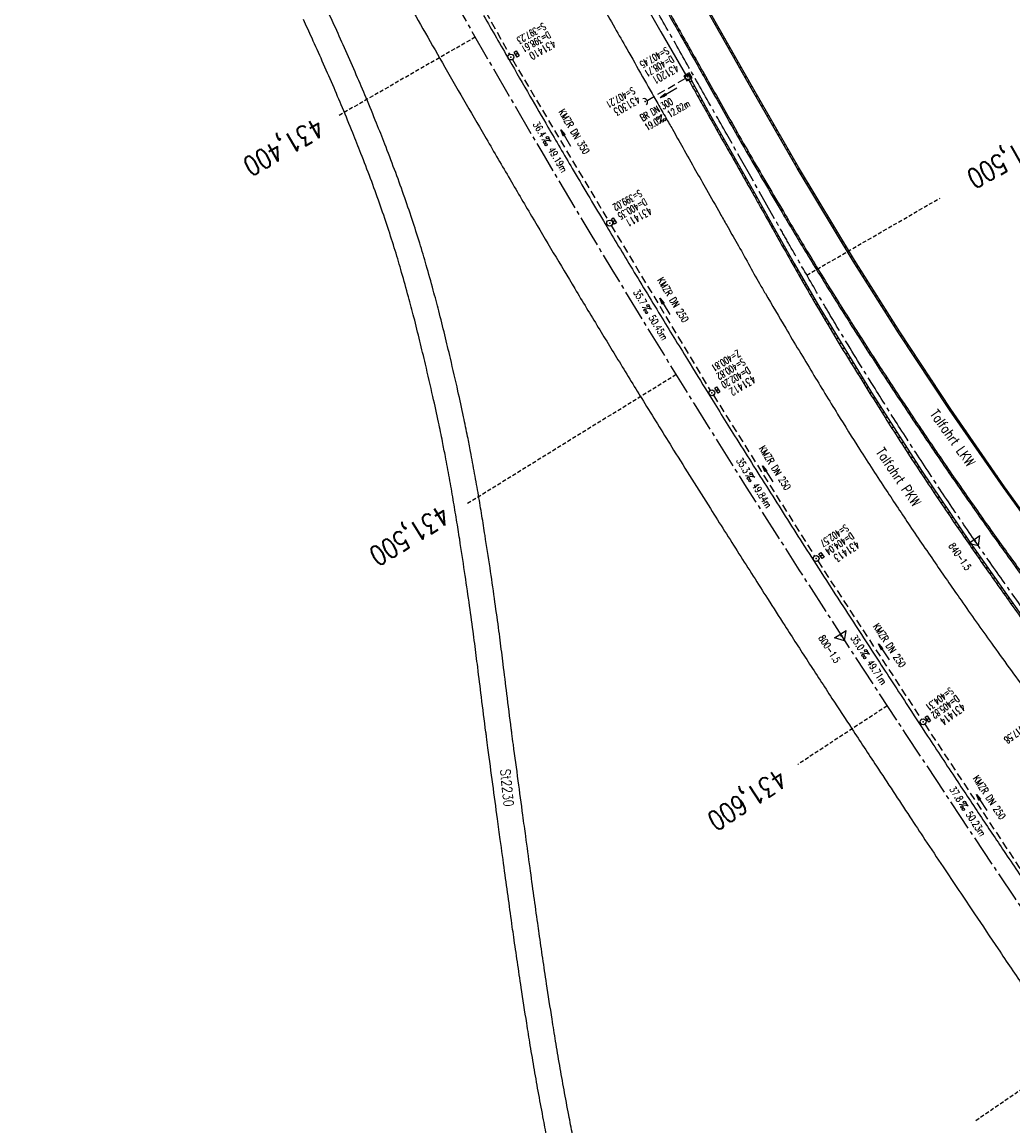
# Model space of a CAD drawing. Extents: x 454519 to 459636, y 422856 to 428936.
# Tile 53 of 82: x 455128 to 455381, y 427628 to 427909. Entities that reach past the tile are written whole.
import ezdxf
from ezdxf.enums import TextEntityAlignment as Align

# ---------------------------------------------------------------- set-up
doc = ezdxf.new("R2010")
doc.units = 0
doc.header["$LTSCALE"] = 2
doc.header["$MEASUREMENT"] = 0
for name, pattern in [('ACHSE', [5.5, 4, -0.5, 0.5, -0.5]), ('AUSGEZOGEN', [0]), ('GESTRICH-X2', [1.5, 1, -0.5]), ('GESTRICHELT', [0.75, 0.5, -0.25])]:
    doc.linetypes.add(name, pattern=pattern)
doc.layers.get('0').update_dxf_attribs({"linetype": 'CONTINUOUS'})
for name, color, linetype in [('ACHSETOP', 1, 'ACHSE'), ('FBR', 8, 'CONTINUOUS'), ('HEKTOM', 1, 'GESTRICHELT'), ('KANAL', 7, 'GESTRICH-X2'), ('Netzknoten_PKT', 7, 'CONTINUOUS'), ('Netzknoten_PKT-NR', 7, 'CONTINUOUS'), ('Netzknoten_SIGNATUR', 7, 'CONTINUOUS'), ('PFEIL', 7, 'CONTINUOUS'), ('RINNE', 8, 'CONTINUOUS'), ('SCHACHTNR', 6, 'CONTINUOUS'), ('SCHRIFT', 7, 'AUSGEZOGEN'), ('SCHSYMBOL', 7, 'CONTINUOUS'), ('STRASSE', 8, 'CONTINUOUS'), ('TEXTO', 4, 'CONTINUOUS'), ('TEXTU', 4, 'CONTINUOUS')]:
    doc.layers.add(name, color=color, linetype=linetype)
doc.styles.add('ROMANS', font='romans.shx', dxfattribs={"width": 0.8})

# ---------------------------------------------------------------- blocks, each defined once
blk = doc.blocks.new('PROM')
blk.add_line((1.57, 1.82), (0.02, 0.02))
for centre, radius in [((0.32, 1.51), 0.317), ((0.94, 0.29), 0.283), ((1.64, 0.29), 0.283)]:
    blk.add_circle(centre, radius)
blk.add_arc((0.99, 2.68), 1.03, 239.1414, 303.3549)
blk = doc.blocks.new('PFEIL2')
at = {"color": 0}
for p, q in [((0.88, 0), (-2.4, -0.01)), ((0.88, -0.27), (0.88, 0.28)), ((0.88, 0.28), (2.43, 0.01)), ((0.91, 0.27), (0.88, 0.26)), ((0.97, 0.26), (0.88, 0.25)), ((1.02, 0.25), (0.88, 0.23)), ((1.07, 0.24), (0.88, 0.21)), ((1.13, 0.23), (0.88, 0.19)), ((1.18, 0.22), (0.88, 0.17)), ((1.24, 0.21), (0.88, 0.15)), ((1.29, 0.21), (0.88, 0.14)), ((1.34, 0.2), (0.88, 0.12)), ((1.4, 0.19), (0.88, 0.1)), ((1.45, 0.18), (0.88, 0.08)), ((1.51, 0.17), (0.88, 0.06)), ((1.56, 0.16), (0.88, 0.04)), ((1.61, 0.15), (0.88, 0.02)), ((1.67, 0.14), (0.88, 0.01)), ((1.72, 0.13), (0.88, -0.01)), ((1.78, 0.12), (0.88, -0.03)), ((1.83, 0.11), (0.88, -0.05)), ((1.88, 0.1), (0.88, -0.07)), ((1.94, 0.09), (0.88, -0.09)), ((2.05, 0.08), (0.88, -0.12)), ((1.99, 0.08), (0.88, -0.11)), ((2.1, 0.07), (0.88, -0.14)), ((2.15, 0.06), (0.88, -0.16)), ((2.21, 0.05), (0.88, -0.18)), ((2.26, 0.04), (0.88, -0.2)), ((2.32, 0.03), (0.88, -0.22)), ((2.37, 0.02), (0.88, -0.23)), ((2.42, 0.01), (0.88, -0.25)), ((2.43, 0.01), (0.88, -0.27))]:
    blk.add_line(p, q, dxfattribs=at)
blk = doc.blocks.new('30')
at = {"color": 0}
for p, q in [((-0.75, -0.29), (-0.75, 0.29)), ((-0.75, 0.29), (0.75, 0.29)), ((0.75, 0.29), (0.75, -0.29)), ((0.75, -0.29), (-0.75, -0.29))]:
    blk.add_line(p, q, dxfattribs=at)
blk.add_point((0, 0), dxfattribs=at)
blk = doc.blocks.new('20')
blk.add_lwpolyline([(-0.75, -0.75), (0.75, -0.75), (0.75, 0.75), (-0.75, 0.75)], close=True)
blk.add_circle((0, 0), 0.676)
blk.add_point((0, 0))
blk = doc.blocks.new('42')
at = {"color": 0}
blk.add_arc((-0.02, -0.31), 0.91, 12.5363, 167.4637, dxfattribs=at)
blk.add_point((0, 0), dxfattribs=at)
blk = doc.blocks.new('GST')
at = {"color": 0}
blk.add_circle((0, 0), 0.75, dxfattribs=at)
blk.add_point((0, 0), dxfattribs=at)
blk = doc.blocks.new('Station_Netzknoten')
at = {"layer": 'Netzknoten_SIGNATUR'}
for p, q in [((-1.75, 0.5), (1.75, 0.5)), ((0, -1.5), (-1.75, 0.5)), ((0, -1.5), (1.75, 0.5))]:
    blk.add_line(p, q, dxfattribs=at)
blk.add_point((0, 0), dxfattribs=at)
blk = doc.blocks.new('PKT')
at = {"color": 0}
blk.add_circle((0, 0), 0.15, dxfattribs=at)
blk.add_point((0, 0), dxfattribs=at)

msp = doc.modelspace()

# ---------------------------------------------------------------- linework, layer by layer
at = {"layer": 'ACHSETOP', "flags": 128}
msp.add_lwpolyline([(457915.72, 424851.29, -0.000006), (457913.58, 424853.81, -0.000044), (457913.3, 424854.14), (457897.16, 424873.22, 0.000004), (457889.08, 424882.77, -0.000008), (457881.01, 424892.31, -0.000002), (457872.61, 424902.22, -0.000003), (457864.86, 424911.39), (457848.71, 424930.47, 0.000027), (457843.58, 424936.54, -0.000013), (457838.45, 424942.6, -0.000828), (457837.34, 424943.91, -0.000193), (457832.58, 424949.58, -0.002836), (457826.36, 424957.07, -0.00181), (457816.73, 424968.91, -0.002663), (457809.62, 424977.8, -0.002228), (457801.22, 424988.52, -0.002227), (457793.59, 424998.45, -0.002235), (457786.07, 425008.4, -0.002237), (457778.64, 425018.43, -0.002229), (457771.27, 425028.55, -0.002228), (457764.01, 425038.74, -0.002231), (457756.84, 425048.97, -0.002238), (457749.71, 425059.34, -0.00227), (457742.78, 425069.63, -0.002201), (457734.87, 425081.59, -0.002958), (457729.08, 425090.55, -0.001376), (457721.3, 425102.82, -0.002197), (457716.48, 425110.54, -0.000018), (457715.87, 425111.53, 0.000102), (457715.76, 425111.71, 0.000005), (457709.19, 425122.34, -0.000006), (457702.61, 425132.97), (457689.46, 425154.23), (457676.31, 425175.49), (457663.16, 425196.75, -0.000006), (457656.58, 425207.38, 0.000006), (457650.01, 425218.01), (457636.86, 425239.28), (457623.71, 425260.54, -0.000006), (457617.13, 425271.17, 0.000006), (457610.56, 425281.8), (457597.41, 425303.06), (457584.25, 425324.32, -0.000017), (457577.68, 425334.95, 0.000017), (457571.1, 425345.59, 0.000011), (457564.53, 425356.22, -0.000007), (457557.95, 425366.85, -0.000002), (457550.82, 425378.37, -0.000002), (457544.8, 425388.11, -0.000012), (457538.23, 425398.74, 0.000002), (457531.65, 425409.37, 0.000013), (457522.15, 425424.73, 0.000036), (457518.82, 425430.11, 0.000002), (457518.5, 425430.63, 0.001494), (457513.17, 425439.19, 0.001009), (457505.21, 425451.81, 0.002111), (457499.48, 425460.77, 0.001564), (457491.66, 425472.81, 0.001564), (457484.79, 425483.24, 0.001559), (457477.84, 425493.65, 0.001562), (457470.82, 425504.02, 0.001568), (457463.77, 425514.31, 0.001567), (457456.64, 425524.56, 0.001562), (457449.44, 425534.8, 0.001556), (457442.17, 425544.98, 0.001559), (457434.85, 425555.1, 0.001564), (457427.46, 425565.18, 0.001563), (457420.01, 425575.22, 0.001565), (457412.5, 425585.2, 0.001564), (457404.92, 425595.15, 0.001562), (457397.28, 425605.05, 0.001562), (457389.58, 425614.89, 0.001563), (457381.81, 425624.71, 0.001568), (457374, 425634.44, 0.001561), (457366.14, 425644.12, 0.001554), (457358.17, 425653.79, 0.001558), (457350.15, 425663.42, 0.001564), (457342.11, 425672.95, 0.001572), (457334, 425682.43, 0.001566), (457325.8, 425691.9, 0.00156), (457317.56, 425701.31, 0.001562), (457309.26, 425710.65, 0.00156), (457300.91, 425719.93, 0.001558), (457292.49, 425729.18, 0.001564), (457284, 425738.39, 0.001569), (457275.49, 425747.51, 0.001564), (457266.01, 425757.53, 0.001926), (457258.25, 425765.62, 0.001186), (457247.56, 425776.64, 0.001887), (457240.8, 425783.52, 0.000041), (457237.45, 425786.9, 0.000316), (457237.01, 425787.34, 0.000002), (457228.45, 425795.96, 0.000003), (457223.19, 425801.26), (457205.57, 425819), (457187.95, 425836.74), (457170.34, 425854.48), (457152.72, 425872.22), (457135.11, 425889.96), (457117.49, 425907.69), (457099.87, 425925.43), (457082.26, 425943.17), (457064.64, 425960.91, 0.000014), (457055.83, 425969.78, -0.000014), (457047.03, 425978.65), (457029.41, 425996.39), (457011.79, 426014.13), (456994.18, 426031.87), (456976.56, 426049.61), (456958.95, 426067.35), (456941.33, 426085.09), (456923.71, 426102.82), (456906.1, 426120.56, 0.000014), (456897.29, 426129.43, -0.000014), (456888.48, 426138.3), (456870.86, 426156.04), (456853.25, 426173.78), (456835.63, 426191.52), (456818.02, 426209.26), (456800.4, 426227), (456782.78, 426244.74), (456765.17, 426262.47), (456747.55, 426280.21), (456729.93, 426297.95), (456712.32, 426315.69), (456694.7, 426333.43), (456677.09, 426351.17), (456659.47, 426368.91), (456641.85, 426386.65), (456624.24, 426404.39), (456606.62, 426422.13), (456589.01, 426439.87, 0.000014), (456580.2, 426448.74, -0.000014), (456571.39, 426457.6), (456553.77, 426475.34), (456536.16, 426493.08), (456518.54, 426510.82), (456500.93, 426528.56), (456483.31, 426546.3), (456465.69, 426564.04), (456448.08, 426581.78), (456430.46, 426599.52, 0.000014), (456421.65, 426608.39, -0.000014), (456412.84, 426617.26), (456395.23, 426634.99), (456383.63, 426646.67, 0.000725), (456382.56, 426647.75, 0.000156), (456377.6, 426652.72, 0.002626), (456370.69, 426659.55, 0.001668), (456359.73, 426670.21, 0.002498), (456351.52, 426678.06, 0.002083), (456341.58, 426687.4, 0.002085), (456332.39, 426695.88, 0.002089), (456323.15, 426704.28, 0.002082), (456313.84, 426712.59, 0.002074), (456304.43, 426720.86, 0.002079), (456294.95, 426729.04, 0.002087), (456285.44, 426737.12, 0.002093), (456275.86, 426745.12, 0.002088), (456266.18, 426753.06, 0.002077), (456256.46, 426760.91, 0.002077), (456246.66, 426768.68, 0.002082), (456236.8, 426776.37, 0.002086), (456226.89, 426783.97, 0.002088), (456215.98, 426792.19, 0.002513), (456206.86, 426798.93, 0.001652), (456194.46, 426807.93, 0.002613), (456186.58, 426813.55, 0.000131), (456181.19, 426817.36, 0.000661), (456180.12, 426818.11, 0.000001), (456173.12, 426823.01, -0.000002), (456166.12, 426827.92), (456145.65, 426842.27), (456125.17, 426856.61), (456104.7, 426870.96), (456084.23, 426885.31, 0.000012), (456075.03, 426891.75, -0.000012), (456065.83, 426898.2, -0.00044), (456065.72, 426898.27, -0.000024), (456063.76, 426899.66, -0.003713), (456055.72, 426905.4, -0.002427), (456043.53, 426914.34, -0.004512), (456034.85, 426920.89, -0.003471), (456023.71, 426929.59, -0.003476), (456013.96, 426937.42, -0.003478), (456004.33, 426945.38, -0.003472), (455994.81, 426953.46, -0.003468), (455985.39, 426961.7, -0.003467), (455976.09, 426970.06, -0.003474), (455966.91, 426978.53, -0.003474), (455957.86, 426987.14, -0.003467), (455948.91, 426995.88, -0.00347), (455940.09, 427004.74, -0.003474), (455931.4, 427013.72, -0.003479), (455922.83, 427022.81, -0.003475), (455914.39, 427032.04, -0.003471), (455906.07, 427041.38, -0.003476), (455897.89, 427050.82, -0.00347), (455889.85, 427060.38, -0.003463), (455881.92, 427070.06, -0.00347), (455874.13, 427079.85, -0.003479), (455866.5, 427089.73, -0.003479), (455859, 427099.71, -0.003469), (455851.62, 427109.82, -0.003465), (455844.39, 427120.03, -0.003473), (455837.31, 427130.32, -0.003478), (455830.37, 427140.71, -0.003474), (455823.57, 427151.21, -0.00347), (455816.92, 427161.79, -0.003471), (455810.42, 427172.47, -0.003472), (455804.07, 427183.23, -0.003473), (455797.87, 427194.08, -0.003473), (455791.42, 427205.75, -0.003967), (455785.92, 427216.04, -0.002976), (455778.94, 427229.57, -0.004632), (455774.58, 427238.32, -0.000579), (455770.49, 427246.77, -0.001724), (455769.13, 427249.62, -0.000007), (455765.12, 427258.07, -0.000021), (455763.79, 427260.87), (455753.08, 427283.46), (455742.37, 427306.05), (455731.66, 427328.64, -0.000016), (455726.85, 427338.77, 0.000012), (455722.05, 427348.89, 0.000505), (455721.99, 427349.02, 0.000029), (455720.94, 427351.23, 0.005761), (455716.62, 427360.03, 0.003719), (455709.66, 427373.54, 0.006688), (455704.46, 427383.16, 0.005204), (455697.47, 427395.36, 0.00521), (455691.03, 427406.07, 0.005208), (455684.38, 427416.66, 0.005212), (455677.5, 427427.1, 0.005215), (455670.41, 427437.39, 0.005208), (455663.11, 427447.52, 0.005201), (455655.59, 427457.52, 0.005205), (455647.54, 427467.76, 0.005666), (455639.94, 427477.01, 0.004763), (455630.21, 427488.37, 0.007089), (455623.49, 427495.84, 0.001658), (455615.56, 427504.36, 0.003572), (455611.84, 427508.28, 0.000012), (455608, 427512.26, -0.000027), (455606.32, 427514), (455588.97, 427532), (455571.61, 427550), (455554.26, 427567.99), (455536.91, 427585.99, 0.000014), (455528.23, 427594.99, -0.000014), (455519.55, 427603.99), (455502.2, 427621.98), (455484.85, 427639.98, 0.000002), (455479.31, 427645.72, -0.000001), (455473.77, 427651.47, -0.001156), (455472.6, 427652.69, -0.000265), (455467.53, 427658.01, -0.003963), (455460.87, 427665.1, -0.002525), (455450.56, 427676.37, -0.003728), (455442.98, 427684.88, -0.00312), (455434.07, 427695.16, -0.003121), (455425.99, 427704.71, -0.003125), (455418.05, 427714.35, -0.003131), (455410.22, 427724.09, -0.003129), (455402.51, 427733.93, -0.003124), (455394.93, 427743.86, -0.003122), (455387.47, 427753.9, -0.003123), (455380.13, 427764.03, -0.003127), (455372.93, 427774.24, -0.003128), (455365.85, 427784.53, -0.003125), (455358.9, 427794.93, -0.003121), (455351.83, 427805.8, -0.003366), (455345.4, 427815.97, -0.002883), (455337.58, 427828.68, -0.004268), (455332.42, 427837.34, -0.001081), (455326.42, 427847.67, -0.002226), (455323.54, 427852.71, -0.000009), (455321.01, 427857.17, 0.000021), (455319.97, 427859.01), (455307.64, 427880.76, -0.000002), (455301.48, 427891.64, 0.000005), (455295.32, 427902.52, 0.000005), (455289.16, 427913.39, -0.000006), (455283, 427924.27, -0.000002), (455276.84, 427935.15, -0.000002), (455270.68, 427946.02, -0.000003), (455264.52, 427956.9, 0.000003), (455258.36, 427967.77, 0.000002), (455252.2, 427978.65, 0.000002), (455246.03, 427989.53, 0.000006), (455239.87, 428000.4, -0.000005), (455233.71, 428011.28, -0.000005), (455227.55, 428022.16, 0.000005), (455221.39, 428033.03, 0.000005), (455215.23, 428043.91, -0.000005), (455209.07, 428054.78, -0.000005), (455202.91, 428065.66, 0.000005), (455196.75, 428076.54, 0.000005), (455190.59, 428087.41, -0.000006), (455184.42, 428098.29, -0.000002), (455178.26, 428109.17, -0.000002), (455172.1, 428120.04, -0.000003), (455165.94, 428130.92, 0.000003), (455159.78, 428141.79, 0.000002), (455153.62, 428152.67, 0.000002), (455147.46, 428163.55, 0.000006), (455141.3, 428174.42, -0.000005), (455135.14, 428185.3, -0.000005), (455128.98, 428196.18, 0.000005), (455122.82, 428207.05, 0.000005), (455116.66, 428217.93, -0.000009), (455110.49, 428228.8), (455098.17, 428250.56), (455091.75, 428261.89, 0.000684), (455090.33, 428264.4, 0.000218), (455085.82, 428272.29, 0.001881), (455080.96, 428280.74, 0.001202), (455073.26, 428293.91, 0.001632), (455067.33, 428303.92, 0.001421), (455060.45, 428315.38, 0.001428), (455053.96, 428326.06, 0.001428), (455047.4, 428336.7, 0.00142), (455040.79, 428347.29, 0.001417), (455034.11, 428357.87, 0.001416), (455027.36, 428368.42, 0.00142), (455020.58, 428378.89, 0.001425), (455013.72, 428389.34, 0.001425), (455006.81, 428399.76, 0.001418), (454999.84, 428410.12, 0.001415), (454992.8, 428420.47, 0.001417), (454985.7, 428430.77, 0.00142), (454978.56, 428441.01, 0.001426), (454971.36, 428451.22, 0.001423), (454964.09, 428461.4, 0.00142), (454956.76, 428471.54, 0.001422), (454949.38, 428481.62, 0.001169), (454943.26, 428489.9, 0.001416)], format="xyb", dxfattribs=at)
msp.add_lwpolyline([(455053.02, 428266.94), (455061.23, 428251.57), (455072.89, 428229.46), (455084.46, 428207.29), (455095.94, 428185.09), (455107.37, 428162.85), (455118.76, 428140.6), (455125.78, 428126.88), (455130.14, 428118.34), (455141.53, 428096.08), (455152.95, 428073.84), (455164.41, 428051.63), (455175.96, 428029.45), (455187.6, 428007.33), (455199.35, 427985.26), (455211.24, 427963.27), (455223.29, 427941.37), (455225.11, 427938.1), (455235.52, 427919.56), (455247.92, 427897.86), (455260.51, 427876.26), (455273.28, 427854.76), (455278.35, 427846.34), (455286.22, 427833.38), (455299.34, 427812.09), (455312.61, 427790.91), (455326.04, 427769.82), (455339.6, 427748.82), (455353.28, 427727.9), (455367.08, 427707.05), (455380.98, 427686.27), (455394.97, 427665.55), (455409.05, 427644.89), (455420.13, 427628.72)], dxfattribs=at)
at = {"layer": 'FBR', "flags": 128}
for points in [[(455080.79, 428224.24, -0.000002), (455088.31, 428209.77, -0.001209)], [(455090.57, 428205.37, -0.000003), (455100.94, 428185.17, -0.000002), (455106.02, 428175.27, 0.000075)], [(455245.71, 427910.98, 0.000563), (455252.22, 427899.66, 0.000433), (455257.52, 427890.47, 0.000503), (455262.1, 427882.57, 0.001758), (455268.29, 427872.02, 0.001386), (455276.21, 427858.69, 0.001092), (455283.15, 427847.14, 0.001004), (455290.76, 427834.61, 0.000752), (455297.63, 427823.37, 0.000988), (455302.89, 427814.84, 0.001263), (455309.64, 427803.99, 0.000997), (455318.27, 427790.28, 0.000801), (455326.86, 427776.73, 0.001462), (455331.59, 427769.34, 0.00065), (455337.37, 427760.4, 0.000462), (455345.53, 427747.84, 0.000312), (455353.38, 427735.8, 0.000453), (455358.8, 427727.5, 0.001053), (455366.1, 427716.42, 0.001207), (455372.5, 427706.78, 0.000555), (455378.67, 427697.58, 0.000499), (455385.55, 427687.35, 0.000236)], [(455513.02, 427502.86, -0.000006), (455519.99, 427492.88, 0.000086)]]:
    msp.add_lwpolyline(points, format="xyb", dxfattribs=at)
at = {"layer": 'FBR'}
for points in [[(455216.39, 428018.66, 0.000007), (455228.11, 427997.94, -0.000109)], [(455225.44, 427916.13, 0.001006), (455230.27, 427907.6, 0.000818), (455235.2, 427898.97, 0.00075), (455240.61, 427889.57, 0.000718), (455246, 427880.28, 0.000641), (455252.07, 427869.89, 0.000953), (455257.95, 427859.88, 0.001021), (455263.47, 427850.57, 0.001194), (455268.93, 427841.44, 0.001097), (455274.92, 427831.55, 0.000785), (455280.64, 427822.17, 0.000736), (455286.78, 427812.18, 0.000814), (455294.11, 427800.34, 0.001302), (455298.73, 427792.94, 0.000789), (455303.46, 427785.44, 0.000514), (455310.75, 427773.94, 0.000432), (455318.04, 427762.5, 0.000721), (455322.42, 427755.65, 0.001103), (455328.38, 427746.42, 0.001092), (455334.44, 427737.11, 0.000328), (455339.52, 427729.37, 0.000267), (455345.77, 427719.85, 0.000321), (455354.27, 427706.95, 0.000709), (455358.13, 427701.13, 0.000862), (455362.75, 427694.2, 0.0005), (455370.75, 427682.26, 0.000205), (455376.75, 427673.33, 0.000185), (455383.42, 427663.43, 0.00046)], [(455275.7, 427913.82, 0.000744), (455279.11, 427907.85, -0.000827), (455282.17, 427902.48, -0.000812), (455286.2, 427895.39, 0.000841), (455290.08, 427888.54, 0.000793), (455292.18, 427884.86, -0.001022), (455293.82, 427882, -0.001544), (455296.42, 427877.38, 0.00122), (455299.71, 427871.54, 0.000189), (455302.48, 427866.66, 0.000151), (455305.95, 427860.54, 0.000541), (455307.65, 427857.56, -0.000351), (455310.27, 427852.96, -0.004347), (455313.16, 427847.79, 0.004417), (455315.99, 427842.7, 0.003352), (455317.47, 427840.16, 0.000965), (455322.65, 427831.36, 0.002122), (455329.46, 427819.98, 0.002292), (455335.87, 427809.49, 0.004018), (455341.48, 427800.56, 0.003398), (455348.27, 427790.09, 0.002609), (455354.31, 427781.02, 0.002343), (455361.13, 427770.99, 0.002501), (455367.32, 427762.08, 0.002027), (455375.05, 427751.17, 0.004073), (455384.14, 427738.66, 0.005865)], [(455488.23, 427511.9, 0.000004), (455499.28, 427496.1, 0.000009)]]:
    msp.add_lwpolyline(points, format="xyb", dxfattribs=at)
at = {"layer": 'FBR', "flags": 128}
for points in [[(455213.21, 428044.05), (455224.97, 428023.23), (455237.31, 428001.28), (455249.04, 427980.56), (455255.01, 427970.08), (455260.74, 427959.99), (455266.61, 427949.52), (455272.76, 427938.8), (455279.05, 427927.73), (455284.32, 427918.36), (455290.84, 427906.82), (455297.38, 427895.55)], [(455514.58, 427629.63), (455496.7, 427647.42), (455480.58, 427664.45), (455465.28, 427681.27), (455454.39, 427693.61), (455436.99, 427714.82), (455421.95, 427733.17), (455406.63, 427752.67), (455391.49, 427772.93), (455378.41, 427790.99), (455364.73, 427810.76), (455351.75, 427830.42), (455340.17, 427848.68), (455325.95, 427872.33), (455314.58, 427892.11), (455301.11, 427915.84), (455287.38, 427940.11), (455276.7, 427959.07), (455263.9, 427981.71), (455252.45, 428001.98), (455249.41, 428007.32)], [(455324.82, 427847.81), (455331.35, 427836.52), (455344.48, 427814.97), (455357.21, 427795.09), (455369.54, 427776.85), (455383.71, 427756.79), (455398.95, 427736.26), (455413.71, 427717.59), (455425.88, 427702.74), (455434.86, 427692.14), (455442.66, 427683.12), (455449.9, 427674.95), (455458.42, 427665.54)]]:
    msp.add_lwpolyline(points, dxfattribs=at)
at = {"layer": 'FBR'}
msp.add_lwpolyline([(455297.38, 427895.55), (455297.93, 427895.86), (455302.91, 427886.55), (455308.66, 427876.44), (455314.76, 427865.66), (455319.39, 427857.44), (455324.82, 427847.81)], dxfattribs=at)
at = {"layer": 'HEKTOM'}
for p, q in [((455243.56, 427905.44), (455208.88, 427885.53)), ((455328.03, 427844.88), (455361.98, 427864.51)), ((455294.75, 427819.53), (455241.36, 427786.56)), ((455348.5, 427735.19), (455325.73, 427720.28)), ((455404.12, 427652.09), (455371.06, 427629.56))]:
    msp.add_line(p, q, dxfattribs=at)
at = {"layer": 'KANAL'}
for p, q in [((455228.75, 427943.47), (455252.28, 427901.06)), ((455253.03, 427899.75), (455277.44, 427858.78)), ((455287.5, 427889.44), (455297.12, 427894.97)), ((455278.22, 427857.5), (455303.44, 427815.53)), ((455304.25, 427814.28), (455330, 427773.34)), ((455330.81, 427772.09), (455357.22, 427731.78)), ((455358.06, 427730.53), (455384.94, 427689.87))]:
    msp.add_line(p, q, dxfattribs=at)
at = {"layer": 'RINNE'}
for p, q in [((455294.43, 427908.45), (455294.98, 427908.3)), ((455295.13, 427907.22), (455295.68, 427907.07)), ((455304.56, 427908.95), (455305.11, 427908.8)), ((455305.26, 427907.72), (455305.81, 427907.57)), ((455305.96, 427906.49), (455306.5, 427906.34)), ((455295.83, 427905.99), (455296.37, 427905.84)), ((455296.52, 427904.76), (455297.07, 427904.61)), ((455297.22, 427903.53), (455297.77, 427903.37)), ((455306.66, 427905.26), (455307.2, 427905.11)), ((455307.35, 427904.04), (455307.9, 427903.89)), ((455297.92, 427902.29), (455298.46, 427902.14)), ((455298.62, 427901.06), (455299.16, 427900.91)), ((455308.05, 427902.81), (455308.6, 427902.66)), ((455308.75, 427901.58), (455309.29, 427901.43)), ((455299.31, 427899.83), (455299.86, 427899.68)), ((455300.01, 427898.6), (455300.56, 427898.45)), ((455309.45, 427900.35), (455309.99, 427900.2)), ((455310.14, 427899.12), (455310.69, 427898.97)), ((455310.84, 427897.89), (455311.39, 427897.74)), ((455300.71, 427897.37), (455301.25, 427897.22)), ((455301.4, 427896.14), (455301.95, 427895.99)), ((455311.54, 427896.66), (455312.08, 427896.51)), ((455312.24, 427895.43), (455312.78, 427895.28)), ((455298.07, 427894.33), (455298.87, 427894.1)), ((455298.75, 427893.1), (455299.53, 427892.88)), ((455302.1, 427894.91), (455302.65, 427894.76)), ((455302.8, 427893.68), (455303.34, 427893.53)), ((455303.49, 427892.45), (455304.04, 427892.29)), ((455312.93, 427894.21), (455313.48, 427894.06)), ((455313.63, 427892.98), (455314.17, 427892.83)), ((455299.43, 427891.87), (455300.18, 427891.66)), ((455300.12, 427890.64), (455300.83, 427890.44)), ((455304.19, 427891.21), (455304.74, 427891.06)), ((455304.89, 427889.98), (455305.43, 427889.83)), ((455314.33, 427891.75), (455314.88, 427891.6)), ((455315.04, 427890.52), (455315.58, 427890.37)), ((455300.81, 427889.41), (455301.48, 427889.22)), ((455301.5, 427888.18), (455302.14, 427888)), ((455302.19, 427886.94), (455302.79, 427886.78)), ((455305.58, 427888.75), (455306.13, 427888.6)), ((455306.28, 427887.52), (455306.83, 427887.37)), ((455315.74, 427889.28), (455316.29, 427889.13)), ((455316.45, 427888.05), (455317, 427887.9)), ((455317.16, 427886.82), (455317.71, 427886.67)), ((455302.9, 427885.71), (455303.48, 427885.55)), ((455303.6, 427884.48), (455304.18, 427884.31)), ((455306.98, 427886.29), (455307.52, 427886.14)), ((455307.68, 427885.06), (455308.22, 427884.91)), ((455308.37, 427883.83), (455308.92, 427883.68)), ((455317.87, 427885.59), (455318.42, 427885.44)), ((455318.58, 427884.36), (455319.12, 427884.21)), ((455304.3, 427883.24), (455304.88, 427883.08)), ((455305, 427882.01), (455305.58, 427881.84)), ((455309.07, 427882.6), (455309.61, 427882.45)), ((455309.77, 427881.37), (455310.31, 427881.21)), ((455319.28, 427883.13), (455319.83, 427882.98)), ((455319.99, 427881.9), (455320.54, 427881.74)), ((455305.7, 427880.77), (455306.29, 427880.61)), ((455306.4, 427879.54), (455306.99, 427879.38)), ((455307.11, 427878.3), (455307.69, 427878.14)), ((455310.47, 427880.13), (455311.01, 427879.98)), ((455311.17, 427878.9), (455311.72, 427878.75)), ((455320.7, 427880.66), (455321.25, 427880.51)), ((455321.41, 427879.43), (455321.95, 427879.28)), ((455322.11, 427878.2), (455322.66, 427878.05)), ((455307.81, 427877.07), (455308.39, 427876.91)), ((455308.51, 427875.84), (455309.09, 427875.67)), ((455311.87, 427877.67), (455312.42, 427877.52)), ((455312.58, 427876.43), (455313.13, 427876.28)), ((455322.82, 427876.97), (455323.37, 427876.82)), ((455323.53, 427875.74), (455324.08, 427875.59)), ((455309.21, 427874.6), (455309.79, 427874.44)), ((455309.91, 427873.37), (455310.49, 427873.21)), ((455313.3, 427875.2), (455313.85, 427875.04)), ((455314.02, 427873.96), (455314.57, 427873.81)), ((455314.74, 427872.72), (455315.29, 427872.57)), ((455324.24, 427874.51), (455324.79, 427874.36)), ((455324.95, 427873.27), (455325.49, 427873.12)), ((455310.61, 427872.14), (455311.19, 427871.97)), ((455311.31, 427870.9), (455311.89, 427870.74)), ((455315.46, 427871.48), (455316.01, 427871.33)), ((455316.18, 427870.25), (455316.74, 427870.09)), ((455325.66, 427872.04), (455326.22, 427871.89)), ((455326.4, 427870.8), (455326.96, 427870.65)), ((455312.01, 427869.67), (455312.59, 427869.51)), ((455312.7, 427868.43), (455313.28, 427868.27)), ((455313.4, 427867.2), (455313.98, 427867.04)), ((455316.91, 427869.01), (455317.46, 427868.85)), ((455317.63, 427867.77), (455318.19, 427867.61)), ((455327.15, 427869.56), (455327.71, 427869.4)), ((455327.9, 427868.31), (455328.46, 427868.16)), ((455328.64, 427867.07), (455329.2, 427866.92)), ((455314.1, 427865.97), (455314.68, 427865.81)), ((455314.8, 427864.74), (455315.38, 427864.57)), ((455318.36, 427866.53), (455318.92, 427866.37)), ((455319.09, 427865.29), (455319.65, 427865.13)), ((455329.39, 427865.83), (455329.95, 427865.68)), ((455330.14, 427864.59), (455330.7, 427864.43)), ((455315.49, 427863.5), (455316.07, 427863.34)), ((455316.18, 427862.27), (455316.76, 427862.11)), ((455319.82, 427864.05), (455320.38, 427863.89)), ((455320.55, 427862.81), (455321.11, 427862.65)), ((455321.29, 427861.57), (455321.84, 427861.41)), ((455330.89, 427863.35), (455331.44, 427863.19)), ((455331.63, 427862.1), (455332.19, 427861.95)), ((455316.87, 427861.04), (455317.45, 427860.88)), ((455317.56, 427859.81), (455318.15, 427859.65)), ((455318.26, 427858.58), (455318.84, 427858.42)), ((455322.02, 427860.32), (455322.58, 427860.17)), ((455322.76, 427859.08), (455323.31, 427858.93)), ((455332.38, 427860.86), (455332.94, 427860.71)), ((455333.13, 427859.62), (455333.69, 427859.46)), ((455318.95, 427857.35), (455319.53, 427857.18)), ((455319.64, 427856.11), (455320.23, 427855.95)), ((455323.5, 427857.84), (455324.05, 427857.69)), ((455324.24, 427856.6), (455324.8, 427856.44)), ((455333.87, 427858.38), (455334.43, 427858.22)), ((455334.62, 427857.13), (455335.18, 427856.98)), ((455335.37, 427855.89), (455335.93, 427855.74)), ((455320.34, 427854.88), (455320.92, 427854.72)), ((455321.03, 427853.65), (455321.62, 427853.49)), ((455324.98, 427855.35), (455325.54, 427855.2)), ((455325.73, 427854.11), (455326.3, 427853.95)), ((455336.11, 427854.65), (455336.67, 427854.5)), ((455336.86, 427853.41), (455337.42, 427853.25)), ((455321.73, 427852.42), (455322.31, 427852.25)), ((455322.43, 427851.18), (455323.01, 427851.02)), ((455326.49, 427852.86), (455327.05, 427852.7)), ((455327.24, 427851.61), (455327.81, 427851.46)), ((455328, 427850.36), (455328.57, 427850.21)), ((455337.61, 427852.16), (455338.17, 427852.01)), ((455338.36, 427850.92), (455338.92, 427850.77)), ((455323.12, 427849.95), (455323.7, 427849.79)), ((455323.82, 427848.72), (455324.4, 427848.56)), ((455324.52, 427847.49), (455325.1, 427847.32)), ((455328.76, 427849.11), (455329.33, 427848.96)), ((455329.53, 427847.86), (455330.1, 427847.71)), ((455339.1, 427849.68), (455339.66, 427849.53)), ((455339.85, 427848.44), (455340.43, 427848.28)), ((455325.22, 427846.25), (455325.8, 427846.09)), ((455325.92, 427845.02), (455326.51, 427844.85)), ((455330.3, 427846.61), (455330.86, 427846.46)), ((455331.07, 427845.36), (455331.63, 427845.2)), ((455340.65, 427847.18), (455341.22, 427847.02)), ((455341.44, 427845.93), (455342.02, 427845.77)), ((455342.24, 427844.67), (455342.81, 427844.51)), ((455326.64, 427843.78), (455327.22, 427843.61)), ((455327.35, 427842.54), (455327.94, 427842.38)), ((455331.84, 427844.11), (455332.41, 427843.95)), ((455332.61, 427842.86), (455333.18, 427842.7)), ((455343.04, 427843.41), (455343.61, 427843.26)), ((455343.83, 427842.16), (455344.41, 427842)), ((455328.07, 427841.3), (455328.66, 427841.14)), ((455328.79, 427840.06), (455329.38, 427839.9)), ((455333.39, 427841.6), (455333.96, 427841.45)), ((455334.17, 427840.35), (455334.74, 427840.19)), ((455334.95, 427839.1), (455335.52, 427838.94)), ((455344.63, 427840.9), (455345.2, 427840.74)), ((455345.42, 427839.65), (455346, 427839.49)), ((455329.51, 427838.82), (455330.1, 427838.66)), ((455330.23, 427837.58), (455330.82, 427837.42)), ((455330.95, 427836.34), (455331.55, 427836.18)), ((455335.74, 427837.84), (455336.31, 427837.68)), ((455336.53, 427836.58), (455337.1, 427836.42)), ((455346.22, 427838.39), (455346.79, 427838.23)), ((455347.02, 427837.13), (455347.59, 427836.98)), ((455331.68, 427835.1), (455332.27, 427834.94)), ((455332.41, 427833.86), (455333.01, 427833.69)), ((455337.32, 427835.33), (455337.89, 427835.17)), ((455338.11, 427834.07), (455338.68, 427833.91)), ((455347.81, 427835.88), (455348.39, 427835.72)), ((455348.61, 427834.62), (455349.18, 427834.46)), ((455349.41, 427833.37), (455349.98, 427833.21)), ((455333.15, 427832.61), (455333.75, 427832.45)), ((455333.9, 427831.37), (455334.5, 427831.2)), ((455338.91, 427832.81), (455339.48, 427832.65)), ((455339.71, 427831.55), (455340.28, 427831.39)), ((455350.2, 427832.11), (455350.78, 427831.95)), ((455351, 427830.85), (455351.57, 427830.7)), ((455334.65, 427830.12), (455335.25, 427829.95)), ((455335.4, 427828.87), (455336.01, 427828.7)), ((455336.17, 427827.62), (455336.77, 427827.45)), ((455340.51, 427830.29), (455341.09, 427830.13)), ((455341.32, 427829.03), (455341.89, 427828.87)), ((455342.13, 427827.77), (455342.7, 427827.61)), ((455351.81, 427829.59), (455352.4, 427829.43)), ((455352.65, 427828.33), (455353.24, 427828.17)), ((455336.93, 427826.37), (455337.53, 427826.2)), ((455337.7, 427825.12), (455338.3, 427824.95)), ((455342.94, 427826.5), (455343.52, 427826.34)), ((455343.75, 427825.24), (455344.33, 427825.08)), ((455353.49, 427827.06), (455354.07, 427826.9)), ((455354.32, 427825.79), (455354.91, 427825.63)), ((455338.47, 427823.86), (455339.07, 427823.69)), ((455339.24, 427822.61), (455339.84, 427822.44)), ((455344.57, 427823.97), (455345.15, 427823.81)), ((455345.39, 427822.71), (455345.97, 427822.55)), ((455355.16, 427824.53), (455355.75, 427824.36)), ((455356, 427823.26), (455356.58, 427823.1)), ((455356.83, 427821.99), (455357.42, 427821.83)), ((455340.01, 427821.35), (455340.62, 427821.18)), ((455340.79, 427820.1), (455341.39, 427819.93)), ((455346.21, 427821.44), (455346.8, 427821.28)), ((455347.04, 427820.18), (455347.62, 427820.01)), ((455357.67, 427820.72), (455358.26, 427820.56)), ((455358.51, 427819.46), (455359.09, 427819.3)), ((455341.56, 427818.84), (455342.17, 427818.67)), ((455342.34, 427817.59), (455342.95, 427817.42)), ((455347.87, 427818.91), (455348.45, 427818.75)), ((455348.7, 427817.64), (455349.29, 427817.48)), ((455349.54, 427816.37), (455350.12, 427816.21)), ((455359.34, 427818.19), (455359.93, 427818.03)), ((455360.18, 427816.92), (455360.77, 427816.76)), ((455343.13, 427816.33), (455343.74, 427816.16)), ((455343.91, 427815.07), (455344.52, 427814.9)), ((455344.7, 427813.82), (455345.31, 427813.65)), ((455350.37, 427815.1), (455350.96, 427814.94)), ((455351.21, 427813.83), (455351.8, 427813.67)), ((455361.02, 427815.66), (455361.6, 427815.5)), ((455361.85, 427814.39), (455362.44, 427814.23)), ((455345.49, 427812.56), (455346.1, 427812.39)), ((455346.28, 427811.3), (455346.89, 427811.13)), ((455352.06, 427812.56), (455352.65, 427812.39)), ((455352.9, 427811.28), (455353.49, 427811.12)), ((455362.69, 427813.12), (455363.27, 427812.96)), ((455363.53, 427811.86), (455364.11, 427811.7)), ((455347.07, 427810.04), (455347.69, 427809.87)), ((455347.87, 427808.78), (455348.48, 427808.6)), ((455353.75, 427810.01), (455354.34, 427809.85)), ((455354.6, 427808.74), (455355.19, 427808.57)), ((455364.36, 427810.59), (455364.96, 427810.42)), ((455365.25, 427809.31), (455365.85, 427809.14)), ((455366.13, 427808.03), (455366.73, 427807.86)), ((455348.67, 427807.51), (455349.29, 427807.34)), ((455349.47, 427806.25), (455350.09, 427806.08)), ((455355.46, 427807.46), (455356.05, 427807.3)), ((455356.31, 427806.19), (455356.91, 427806.02)), ((455367.02, 427806.75), (455367.62, 427806.58)), ((455367.91, 427805.47), (455368.51, 427805.3)), ((455350.28, 427804.99), (455350.9, 427804.82)), ((455351.09, 427803.72), (455351.71, 427803.55)), ((455351.9, 427802.46), (455352.52, 427802.29)), ((455357.17, 427804.91), (455357.77, 427804.75)), ((455358.04, 427803.63), (455358.63, 427803.47)), ((455358.9, 427802.36), (455359.5, 427802.19)), ((455368.79, 427804.19), (455369.39, 427804.02)), ((455369.68, 427802.91), (455370.28, 427802.74)), ((455352.72, 427801.19), (455353.34, 427801.02)), ((455353.54, 427799.93), (455354.16, 427799.75)), ((455359.77, 427801.08), (455360.36, 427800.91)), ((455360.64, 427799.8), (455361.24, 427799.63)), ((455370.57, 427801.62), (455371.17, 427801.46)), ((455371.45, 427800.34), (455372.05, 427800.18)), ((455354.36, 427798.66), (455354.99, 427798.48)), ((455355.19, 427797.39), (455355.82, 427797.21)), ((455361.51, 427798.52), (455362.11, 427798.35)), ((455362.39, 427797.24), (455362.99, 427797.07)), ((455372.34, 427799.06), (455372.94, 427798.9)), ((455373.23, 427797.78), (455373.83, 427797.62)), ((455356.02, 427796.12), (455356.65, 427795.94)), ((455356.86, 427794.84), (455357.49, 427794.67)), ((455363.27, 427795.96), (455363.87, 427795.79)), ((455364.15, 427794.67), (455364.75, 427794.51)), ((455374.11, 427796.5), (455374.71, 427796.34)), ((455375, 427795.22), (455375.6, 427795.06)), ((455375.89, 427793.94), (455376.49, 427793.78)), ((455357.7, 427793.57), (455358.33, 427793.4)), ((455358.55, 427792.3), (455359.18, 427792.12)), ((455365.03, 427793.39), (455365.63, 427793.22)), ((455365.92, 427792.11), (455366.52, 427791.94)), ((455376.77, 427792.66), (455377.37, 427792.49)), ((455377.66, 427791.38), (455378.26, 427791.21)), ((455359.4, 427791.02), (455360.03, 427790.85)), ((455360.25, 427789.74), (455360.88, 427789.57)), ((455361.11, 427788.47), (455361.74, 427788.29)), ((455366.81, 427790.82), (455367.41, 427790.66)), ((455367.71, 427789.54), (455368.31, 427789.37)), ((455368.6, 427788.25), (455369.21, 427788.08)), ((455378.57, 427790.09), (455379.19, 427789.92)), ((455379.51, 427788.8), (455380.13, 427788.63)), ((455361.97, 427787.19), (455362.6, 427787.01)), ((455362.83, 427785.91), (455363.47, 427785.73)), ((455369.5, 427786.96), (455370.11, 427786.79)), ((455370.41, 427785.67), (455371.01, 427785.51)), ((455380.45, 427787.5), (455381.06, 427787.33)), ((455363.7, 427784.63), (455364.34, 427784.45)), ((455364.57, 427783.35), (455365.21, 427783.17)), ((455371.31, 427784.39), (455371.92, 427784.22)), ((455372.22, 427783.1), (455372.83, 427782.93)), ((455365.45, 427782.06), (455366.09, 427781.89)), ((455366.32, 427780.78), (455366.96, 427780.6)), ((455373.13, 427781.8), (455373.74, 427781.64)), ((455374.05, 427780.51), (455374.66, 427780.34)), ((455367.2, 427779.5), (455367.84, 427779.32)), ((455368.09, 427778.21), (455368.73, 427778.03)), ((455374.97, 427779.22), (455375.58, 427779.05)), ((455375.89, 427777.93), (455376.5, 427777.76)), ((455368.97, 427776.93), (455369.62, 427776.75)), ((455369.86, 427775.64), (455370.51, 427775.46)), ((455370.75, 427774.35), (455371.4, 427774.17)), ((455376.81, 427776.63), (455377.43, 427776.46)), ((455377.74, 427775.34), (455378.36, 427775.17)), ((455371.65, 427773.06), (455372.3, 427772.88)), ((455372.55, 427771.77), (455373.2, 427771.59)), ((455378.68, 427774.04), (455379.29, 427773.87)), ((455379.61, 427772.74), (455380.23, 427772.57)), ((455373.45, 427770.48), (455374.1, 427770.3)), ((455374.36, 427769.19), (455375.01, 427769.01)), ((455375.27, 427767.9), (455375.92, 427767.72)), ((455376.18, 427766.61), (455376.83, 427766.43)), ((455377.1, 427765.31), (455377.75, 427765.13)), ((455378.01, 427764.02), (455378.67, 427763.84)), ((455378.94, 427762.72), (455379.59, 427762.54)), ((455379.86, 427761.43), (455380.52, 427761.24))]:
    msp.add_line(p, q, dxfattribs=at)
for points in [[(455285.27, 427924.64, 0.000074), (455291.27, 427914.04, -0.000002), (455297.27, 427903.45, -0.000081), (455302.91, 427893.48, 0.000066), (455309.85, 427881.22, 0.003081), (455314.3, 427873.47, 0.001763), (455322.21, 427860.01, 0.003187), (455328, 427850.37, 0.002687), (455335, 427839.02, 0.002928), (455341.6, 427828.58, 0.002817), (455348.58, 427817.82, 0.002452), (455355.49, 427807.42, 0.002446), (455362.51, 427797.06, 0.002473), (455369.43, 427787.06, 0.00249), (455376.41, 427777.2, 0.003004), (455382.96, 427768.14, 0.002401)], [(455285.61, 427924.83, 0.000074), (455291.61, 427914.24, -0.000002), (455297.61, 427903.65, -0.000081), (455303.26, 427893.67, 0.000066), (455310.2, 427881.41, 0.003081), (455314.65, 427873.67, 0.001763), (455322.55, 427860.21, 0.003187), (455328.34, 427850.58, 0.002687), (455335.34, 427839.23, 0.002928), (455341.94, 427828.8, 0.002817), (455348.92, 427818.04, 0.002452), (455355.82, 427807.64, 0.002446), (455362.84, 427797.28, 0.002473), (455369.76, 427787.29, 0.00249), (455376.73, 427777.43, 0.003004), (455383.29, 427768.38, 0.002401)], [(455223.27, 428034.1, 0.000006), (455234.12, 428014.97, 0.000039)], [(455223.61, 428034.3, 0.000006), (455234.47, 428015.17, 0.000039)], [(455576.88, 427550.1, 0.000003), (455590.29, 427536.1, 0.000105)], [(455272.68, 427946.87, -0.000019), (455278.97, 427935.75, 0.000067)], [(455273.03, 427947.07, -0.000019), (455279.32, 427935.95, 0.000067)], [(455297.93, 427894.58, 0.000707), (455300.86, 427889.31, 0.00176), (455302.53, 427886.35, 0.000029), (455307.73, 427877.21, -0.000266), (455308.29, 427876.23, -0.000117), (455313.12, 427867.71, -0.000444), (455314.39, 427865.46, -0.000538), (455315.88, 427862.8, 0.000256), (455319.02, 427857.23, 0.000302), (455320.68, 427854.28, 0.000134), (455324.45, 427847.6, 0.002397), (455326.5, 427844.01, 0.001111), (455330.98, 427836.3, 0.004736), (455335.78, 427828.25, 0.002797), (455344.12, 427814.74, 0.002784), (455351.03, 427803.81, 0.00337), (455356.85, 427794.86, 0.002853), (455362.52, 427786.38, 0.002459), (455369.19, 427776.61, 0.002607), (455375.78, 427767.18, 0.002296), (455383.36, 427756.54, 0.003622), (455391.76, 427745.06, 0.003233), (455396.62, 427738.59, 0.003137)]]:
    msp.add_lwpolyline(points, format="xyb", dxfattribs=at)
msp.add_lwpolyline([(455452.12, 427695.75), (455436.68, 427714.56), (455421.63, 427732.92), (455406.31, 427752.42), (455391.17, 427772.69), (455378.09, 427790.76), (455364.39, 427810.54), (455351.41, 427830.2), (455339.83, 427848.47), (455325.61, 427872.13), (455314.23, 427891.92), (455300.77, 427915.64), (455287.03, 427939.91), (455276.35, 427958.87), (455263.56, 427981.51), (455252.1, 428001.78), (455249.03, 428007.18), (455248.68, 428008.71)], dxfattribs=at)
at = {"layer": 'RINNE', "flags": 128}
msp.add_lwpolyline([(455514.58, 427629.63), (455496.7, 427647.42), (455480.58, 427664.45), (455465.28, 427681.27), (455454.39, 427693.61), (455436.99, 427714.82), (455421.95, 427733.17), (455406.63, 427752.67), (455391.49, 427772.93), (455378.41, 427790.99), (455364.73, 427810.76), (455351.75, 427830.42), (455340.17, 427848.68), (455325.95, 427872.33), (455314.58, 427892.11), (455301.11, 427915.84), (455287.38, 427940.11), (455276.7, 427959.07), (455263.9, 427981.71), (455252.45, 428001.98), (455249.41, 428007.32)], dxfattribs=at)
msp.add_lwpolyline([(455514.58, 427629.63), (455496.7, 427647.42), (455480.58, 427664.45), (455465.28, 427681.27), (455454.39, 427693.61), (455436.99, 427714.82), (455421.95, 427733.17), (455406.63, 427752.67), (455391.49, 427772.93), (455378.41, 427790.99), (455364.73, 427810.76), (455351.75, 427830.42), (455340.17, 427848.68), (455325.95, 427872.33), (455314.58, 427892.11), (455301.11, 427915.84), (455287.38, 427940.11), (455276.7, 427959.07), (455263.9, 427981.71), (455252.45, 428001.98), (455249.41, 428007.32)], dxfattribs=at)
at = {"layer": 'STRASSE'}
for points in [[(455268.37, 427626.03, -0.001782), (455267.39, 427631.01, -0.002493), (455266.19, 427637.44, -0.002574), (455265.09, 427643.67, -0.001642), (455264.06, 427649.8, -0.001787), (455263.15, 427655.43, -0.001152), (455261.75, 427664.46, -0.001601), (455260.78, 427670.95, -0.000463), (455259.86, 427677.26, -0.00113), (455259.49, 427679.84, -0.000357), (455258.53, 427686.77, -0.000343), (455257.54, 427693.97, -0.000068), (455256.44, 427702.03, -0.000215), (455256.09, 427704.56, -0.000177), (455255.72, 427707.35, -0.000056), (455254.53, 427716.15, -0.000252), (455253.29, 427725.36, -0.000824), (455252.92, 427728.18, -0.000881), (455252.77, 427729.36, -0.000117), (455251.64, 427738.25, -0.000621), (455250.69, 427745.83, 0.000774), (455249.93, 427751.91, 0.002533), (455249.51, 427755.12, 0.001095), (455248.47, 427762.54, 0.001892), (455247.34, 427770.35, 0.001785), (455246.07, 427778.61, 0.001595), (455245.27, 427783.61, 0.001539), (455244.41, 427788.8, 0.002657), (455243.43, 427794.37, 0.002661), (455242.4, 427799.93, 0.002669), (455241.64, 427803.76, 0.002035), (455240.6, 427808.78, 0.003237), (455239.17, 427815.36, 0.002551), (455237.25, 427823.69, 0.00246), (455235.82, 427829.64, 0.002386), (455234.28, 427835.77, 0.00386), (455232.89, 427841.05, 0.00321), (455231.12, 427847.37, 0.005177), (455229.43, 427853.04, 0.004867), (455227.51, 427859.04, 0.005043), (455225.35, 427865.38, 0.004975), (455223.02, 427871.76, 0.002899), (455220.55, 427878.24, 0.003531), (455218.45, 427883.54, 0.002636), (455215.78, 427890.02, 0.002903), (455213.29, 427895.87, 0.00265), (455210.6, 427902.02, 0.002757), (455207.96, 427907.9, 0.002964), (455205.72, 427912.72, 0.002909)], [(455261.97, 427624.75, -0.001786), (455260.98, 427629.79, -0.002489), (455259.76, 427636.27, -0.002573), (455258.65, 427642.55, -0.001643), (455257.61, 427648.74, -0.001792), (455256.69, 427654.43, -0.001147), (455255.29, 427663.48, -0.001599), (455254.32, 427669.99, -0.000465), (455253.39, 427676.33, -0.001132), (455253.02, 427678.94, -0.000355), (455252.06, 427685.89, -0.000343), (455251.07, 427693.08, -0.000068), (455249.97, 427701.15, -0.000216), (455249.62, 427703.69, -0.000177), (455249.24, 427706.47, -0.000056), (455248.06, 427715.28, -0.000252), (455246.82, 427724.48, -0.000821), (455246.45, 427727.32, -0.000884), (455246.29, 427728.51, -0.000118), (455245.16, 427737.47, -0.00062), (455244.21, 427745.02, 0.000775), (455243.45, 427751.07, 0.002531), (455243.03, 427754.25, 0.001092), (455242.01, 427761.61, 0.001895), (455240.87, 427769.39, 0.001791), (455239.62, 427777.61, 0.001589), (455238.82, 427782.57, 0.001537), (455237.97, 427787.69, 0.002659), (455237, 427793.23, 0.002674), (455235.98, 427798.72, 0.002656), (455235.24, 427802.47, 0.002019), (455234.22, 427807.4, 0.003253), (455232.8, 427813.93, 0.002559), (455230.89, 427822.21, 0.002452), (455229.47, 427828.1, 0.002387), (455227.96, 427834.13, 0.003858), (455226.58, 427839.35, 0.003227), (455224.84, 427845.57, 0.00516), (455223.19, 427851.12, 0.004857), (455221.31, 427856.99, 0.005054), (455219.19, 427863.2, 0.004966), (455216.91, 427869.47, 0.002909), (455214.47, 427875.86, 0.003529), (455212.39, 427881.09, 0.002639), (455209.76, 427887.49, 0.002901), (455207.3, 427893.29, 0.002653), (455204.63, 427899.38, 0.002765), (455202.01, 427905.19, 0.002956), (455199.81, 427909.94, 0.002915)]]:
    msp.add_lwpolyline(points, format="xyb", dxfattribs=at)

# ---------------------------------------------------------------- block references
at = {"layer": 'Netzknoten_PKT'}
for p in [(455370.91, 427777.14), (455336.86, 427753.06)]:
    msp.add_blockref('PKT', p, dxfattribs=at)
at = {"layer": 'Netzknoten_SIGNATUR'}
for p, rotation in [((455370.91, 427777.14), 34.69258325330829), ((455336.86, 427753.06), 32.84717874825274)]:
    msp.add_blockref('Station_Netzknoten', p, dxfattribs=dict(at, rotation=rotation))
at = {"layer": 'PFEIL'}
for p, rotation in [((455292.81, 427891.34), 209.9707), ((455266.64, 427879.76), 120.765), ((455291.88, 427836.91), 121.0415), ((455318.05, 427794.28), 122.1891), ((455347.65, 427748.95), 123.2457), ((455372.56, 427710.57), 123.4696)]:
    msp.add_blockref('PFEIL2', p, dxfattribs=dict(at, rotation=rotation))
at = {"layer": 'SCHSYMBOL'}
for name, p, rotation in [('GST', (455252.66, 427900.4), 119.5297000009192), ('30', (455254.15, 427901.2), 301.8049297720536), ('20', (455297.77, 427895.36), 299.5297), ('42', (455286.84, 427889.05), 299.5297), ('GST', (455277.82, 427858.13), 119.5297000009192), ('30', (455278.89, 427858.65), 301.324351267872), ('30', (455305.24, 427815.62), 304.4688446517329), ('GST', (455303.84, 427814.9), 120.8120000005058), ('30', (455331.77, 427773.47), 305.4629654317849), ('GST', (455330.39, 427772.72), 123.5686000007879), ('GST', (455357.64, 427731.15), 126.3145999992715), ('30', (455358.86, 427731.85), 306.2261201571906)]:
    msp.add_blockref(name, p, dxfattribs=dict(at, rotation=rotation))
at = {"layer": 'TEXTU'}
for p, rotation in [((455290.57, 427883.39), 29.9707), ((455260.52, 427879.37), 300.765), ((455286.11, 427836.6), 301.0415), ((455312.39, 427793.8), 302.1891), ((455341.61, 427748.7), 303.2457), ((455366.77, 427710.08), 303.4696)]:
    msp.add_blockref('PROM', p, dxfattribs=dict(at, rotation=rotation))

# ---------------------------------------------------------------- texts
at = {"layer": 'HEKTOM', "style": 'ROMANS', "width": 0.8}
for s, rotation, p in [('431,400', 209.827, (455203.28, 427885.22)), ('431,500', 210.0467, (455387.62, 427882.13)), ('431,500', 211.7135, (455235.07, 427786.52)), ('431,600', 213.2377, (455320.84, 427719.49))]:
    msp.add_text(s, height=5, rotation=rotation, dxfattribs=at).set_placement(p)
at = {"layer": 'Netzknoten_PKT-NR', "style": 'ROMANS', "width": 0.75}
for s, rotation, p in [('840-1.5', 305.0856, (455368.58, 427769.48)), ('800-1.5', 303.2402, (455335.21, 427745.9))]:
    msp.add_text(s, height=1.8, rotation=rotation, dxfattribs=at).set_placement(p, align=Align.RIGHT)
at = {"layer": 'SCHACHTNR', "style": 'ROMANS'}
for s, height, rotation, width, p in [('S=397.23', 1.8, 209.5297, 0.6, (455260.92, 427909.2)), ('D=398.61', 1.8, 209.5297, 0.6, (455262.14, 427907.04)), ('431410', 2, 209.5297, 0.7, (455263.39, 427904.85)), ('S=407.45', 1.8, 209.5297, 0.6, (455292.25, 427903.04)), ('D=408.71', 1.8, 209.5297, 0.6, (455293.5, 427900.85)), ('431201', 2, 209.5297, 0.7, (455294.72, 427898.69)), ('S=407.21', 1.8, 209.5297, 0.6, (455283.64, 427892.85)), ('431303', 2, 209.5297, 0.7, (455284.89, 427890.66)), ('S=399.02', 1.8, 209.5297, 0.6, (455285.42, 427866.68)), ('D=400.35', 1.8, 209.5297, 0.6, (455286.67, 427864.49)), ('431411', 2, 209.5297, 0.7, (455287.89, 427862.34)), ('Z=400.81', 1.8, 210.812, 0.6, (455310.4, 427825.92)), ('S=400.82', 1.8, 210.812, 0.6, (455311.68, 427823.77)), ('D=402.20', 1.8, 210.812, 0.6, (455312.96, 427821.61)), ('431412', 2, 210.812, 0.7, (455314.24, 427819.45)), ('S=402.57', 1.8, 213.5686, 0.6, (455337.89, 427781.52)), ('D=404.04', 1.8, 213.5686, 0.6, (455339.26, 427779.46)), ('431413', 2, 213.5686, 0.7, (455340.67, 427777.37)), ('S=404.31', 1.8, 216.3146, 0.6, (455364.55, 427740.04)), ('D=405.82', 1.8, 216.3146, 0.6, (455366.05, 427738.04)), ('431414', 2, 216.3146, 0.7, (455367.51, 427736.01)), ('S=417.58', 1.8, 217.2882, 0.6, (455384.46, 427731.78))]:
    msp.add_text(s, height=height, rotation=rotation, dxfattribs=dict(at, width=width)).set_placement(p)
at = {"layer": 'SCHRIFT', "style": 'ROMANS', "width": 0.8}
for s, rotation, p in [('Talfahrt LKW', 305.7191, (455359.28, 427809.48)), ('Talfahrt PKW', 304.335, (455345.52, 427799.82)), ('St2230', 275.5896, (455249.97, 427718.99))]:
    msp.add_text(s, height=2.5, rotation=rotation, dxfattribs=at).set_placement(p)
at = {"layer": 'TEXTO', "style": 'ROMANS'}
for s, rotation, width, p in [('BR DN 300', 29.9707, 0.6, (455290.2, 427886.24)), ('KMZR DN 350', 300.765, 0.75, (455267.99, 427880.97)), ('KMZR DN 250', 301.0415, 0.75, (455293.19, 427838.12)), ('KMZR DN 250', 302.1891, 0.75, (455319.15, 427795.35)), ('KMZR DN 250', 303.2457, 0.75, (455348.32, 427750.12)), ('KMZR DN 250', 303.4696, 0.75, (455373.76, 427711.41))]:
    msp.add_text(s, height=1.8, rotation=rotation, dxfattribs=dict(at, width=width)).set_placement(p, align=Align.CENTER)
at = {"layer": 'TEXTU', "style": 'ROMANS'}
for s, rotation, width, p in [('12.62m', 29.9707, 0.6, (455293.17, 427884.9)), ('36.4', 300.765, 0.75, (455258.19, 427883.28)), ('19.0', 29.9707, 0.6, (455287.39, 427881.56)), ('49.19m', 300.765, 0.75, (455262.06, 427876.78)), ('35.7', 301.0415, 0.75, (455283.75, 427840.53)), ('50.45m', 301.0415, 0.75, (455287.66, 427834.03)), ('35.3', 302.1891, 0.75, (455309.97, 427797.66)), ('49.84m', 302.1891, 0.75, (455314, 427791.25)), ('35.0', 303.2457, 0.75, (455339.09, 427752.52)), ('49.71m', 303.2457, 0.75, (455343.25, 427746.17)), ('37.8', 303.4696, 0.75, (455364.25, 427713.91)), ('50.23m', 303.4696, 0.75, (455368.44, 427707.59))]:
    msp.add_text(s, height=1.8, rotation=rotation, dxfattribs=dict(at, width=width)).set_placement(p)

doc.saveas('drawing.dxf')
